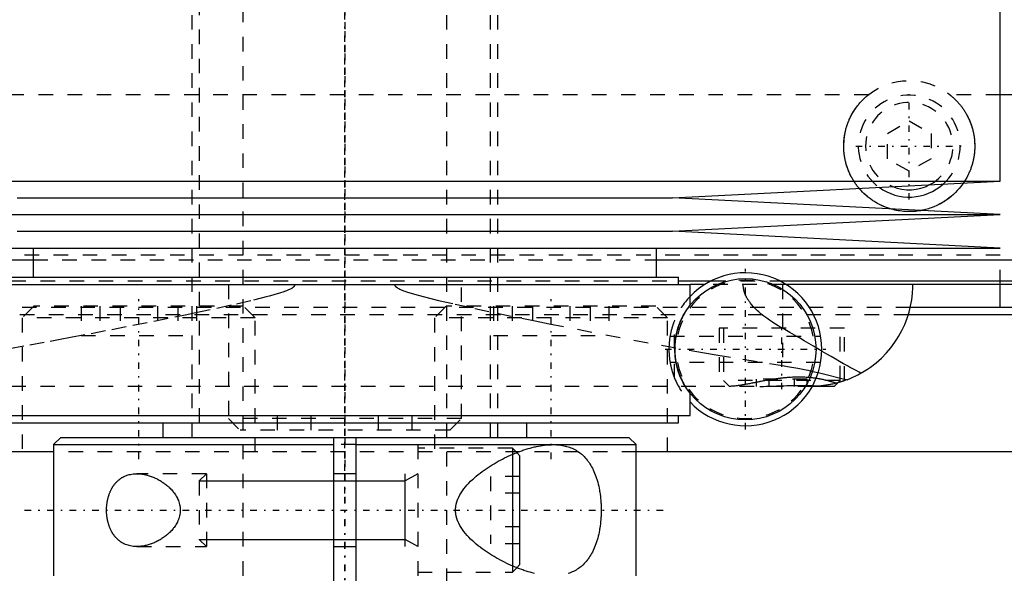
# Model space of a CAD drawing. Extents: x -90 to 90, y -319 to 715.
# Tile 5 of 12: x -22 to 45, y -20 to 18. Entities that reach past the tile are written whole.
import ezdxf

# ---------------------------------------------------------------- set-up
doc = ezdxf.new("R2010")
doc.units = 0
doc.linetypes.add('CENTER', pattern=[1.5, 0.45, -0.5, 0.05, -0.5])
doc.linetypes.add('DASHED', pattern=[2, 1, -1])
for name, color, linetype in [('AM_0', 7, 'CONTINUOUS'), ('AM_10', 7, 'CONTINUOUS'), ('AM_3', 7, 'DASHED'), ('AM_7', 7, 'CENTER')]:
    doc.layers.add(name, color=color, linetype=linetype)

msp = doc.modelspace()

# ---------------------------------------------------------------- linework, layer by layer
at = {"layer": 'AM_0', "color": 7, "linetype": 'CONTINUOUS'}
for p, q in [((45, 7.1), (45, 20.5)), ((57.58, 13.032), (45, 13.032)), ((-45, 7.1), (45, 7.1)), ((22.5, 5.95), (45, 7.1)), ((-22.5, 5.95), (22.5, 5.95)), ((45, 4.8), (22.5, 5.95)), ((-45, 4.8), (45, 4.8)), ((22.5, 3.65), (45, 4.8)), ((-22.5, 3.65), (22.5, 3.65)), ((45, 2.5), (22.5, 3.65)), ((-45, 2.5), (45, 2.5)), ((-21.4, 2.5), (-21.4, 0.5)), ((21.4, 0.5), (21.4, 2.5)), ((-54.6, 1.693), (-21.4, 1.693)), ((21.4, 1.693), (54.6, 1.693)), ((-23.7, 0), (23.7, 0)), ((-22.9, 0.5), (22.9, 0.5)), ((22.9, 0), (22.9, 0.5)), ((22.9, 0.254), (25.169, 0.254)), ((23.7, -1.436), (23.7, 0)), ((24.714, 0), (23.7, 0)), ((29.831, 0.254), (52.378, 0.254)), ((52.11, 0), (30.286, 0)), ((45, -1.58), (45, 0)), ((60.5, -1.58), (38.837, -1.58)), ((61, -2.08), (38.684, -2.08)), ((32.5, -6.058), (34.484, -6.545)), ((33.6, -7), (33.848, -6.752)), ((33.6, -7), (32.092, -7)), ((32.122, -6.941), (32.725, -6.962)), ((23.7, -9), (23.7, -7.464)), ((-23.7, -9), (23.7, -9)), ((22.9, -9.5), (22.9, -9)), ((-22.9, -9.5), (22.9, -9.5)), ((-12.5, -9.5), (-12.5, -10.5)), ((12.5, -10.5), (12.5, -9.5)), ((-19.5, -10.5), (-20, -11)), ((-19.5, -10.5), (-0.75, -10.5)), ((-0.75, -10.5), (0.75, -10.5)), ((-0.75, -20.5), (-0.75, -10.5)), ((0.75, -10.5), (19.5, -10.5)), ((0.75, -10.5), (0.75, -20.5)), ((20, -11), (19.5, -10.5)), ((-20, -11), (-20, -20)), ((-20, -11), (-0.75, -11)), ((0.75, -11), (20, -11)), ((20, -20), (20, -11)), ((-20.023, -11.5), (-79.5, -11.5)), ((11.5, -11.67), (11.5, -19.33)), ((12, -11.75), (11.797, -11.547)), ((12, -11.75), (12, -19.25)), ((79.5, -11.5), (20.023, -11.5)), ((0.75, -13), (-0.75, -13)), ((-0.75, -18), (0.75, -18)), ((11.797, -19.453), (12, -19.25))]:
    msp.add_line(p, q, dxfattribs=at)
for points in [[(42.472, 6.97, 0), (42.416, 6.89, 0), (42.299, 6.734, 0), (42.177, 6.584, 0), (42.115, 6.512, 0), (42.051, 6.441, 0), (41.919, 6.305, 0), (41.782, 6.175, 0), (41.638, 6.049, 0), (41.487, 5.928, 0), (41.328, 5.812, 0), (41.247, 5.756, 0), (41.163, 5.702, 0), (40.993, 5.599, 0), (40.816, 5.502, 0), (40.635, 5.414, 0), (40.45, 5.333, 0), (40.261, 5.261, 0), (40.165, 5.228, 0), (40.069, 5.198, 0), (39.874, 5.143, 0), (39.678, 5.097, 0), (39.579, 5.077, 0)], [(37.475, 5.185, 0), (37.403, 5.206, 0), (37.26, 5.254, 0), (37.119, 5.306, 0), (37.049, 5.334, 0), (36.98, 5.363, 0), (36.843, 5.424, 0), (36.709, 5.49, 0), (36.577, 5.559, 0), (36.448, 5.633, 0), (36.322, 5.711, 0), (36.261, 5.751, 0), (36.2, 5.792, 0), (36.081, 5.877, 0), (35.965, 5.965, 0), (35.854, 6.056, 0), (35.746, 6.149, 0), (35.643, 6.245, 0), (35.593, 6.293, 0), (35.544, 6.343, 0), (35.447, 6.444, 0), (35.352, 6.55, 0), (35.306, 6.604, 0)], [(34.484, -6.545, 0), (34.742, -6.441, 0), (35.22, -6.216, 0), (35.664, -5.965, 0), (35.877, -5.829, 0), (36.083, -5.686, 0), (36.476, -5.382, 0), (36.842, -5.055, 0), (37.18, -4.708, 0), (37.49, -4.343, 0), (37.771, -3.962, 0), (37.901, -3.766, 0), (38.023, -3.567, 0), (38.245, -3.162, 0), (38.438, -2.747, 0), (38.602, -2.326, 0), (38.737, -1.901, 0), (38.843, -1.475, 0), (38.885, -1.261, 0), (38.921, -1.048, 0), (38.972, -0.625, 0), (38.997, -0.207, 0), (39, 0, 0)], [(34.484, -6.545, 0), (34.436, -6.562, 0), (34.34, -6.597, 0), (34.244, -6.63, 0), (34.196, -6.647, 0), (34.148, -6.662, 0), (34.051, -6.693, 0), (33.954, -6.722, 0), (33.857, -6.749, 0), (33.76, -6.775, 0), (33.662, -6.8, 0), (33.613, -6.812, 0), (33.564, -6.823, 0), (33.466, -6.845, 0), (33.368, -6.865, 0), (33.269, -6.884, 0), (33.17, -6.901, 0), (33.072, -6.917, 0), (33.022, -6.925, 0), (32.973, -6.932, 0), (32.874, -6.945, 0), (32.775, -6.957, 0), (32.725, -6.962, 0)], [(34.3, -6.611, 0), (34.3, -6.611, 0), (34.297, -6.612, 0), (34.292, -6.614, 0), (34.288, -6.616, 0), (34.284, -6.617, 0), (34.273, -6.621, 0), (34.259, -6.626, 0), (34.242, -6.631, 0), (34.223, -6.638, 0), (34.201, -6.645, 0), (34.188, -6.649, 0), (34.175, -6.653, 0), (34.147, -6.662, 0), (34.117, -6.672, 0), (34.083, -6.683, 0), (34.046, -6.694, 0), (34.007, -6.706, 0), (33.987, -6.712, 0), (33.965, -6.718, 0), (33.921, -6.731, 0), (33.873, -6.745, 0), (33.849, -6.751, 0)], [(13.012, -19.84, 0), (12.87, -19.805, 0), (12.727, -19.767, 0), (12.583, -19.726, 0), (12.438, -19.682, 0), (12.292, -19.634, 0), (12.219, -19.61, 0), (12.146, -19.584, 0), (11.999, -19.531, 0), (11.851, -19.474, 0), (11.778, -19.445, 0), (11.704, -19.416, 0), (11.556, -19.354, 0), (11.409, -19.29, 0), (11.335, -19.256, 0), (11.261, -19.223, 0), (11.114, -19.153, 0), (10.968, -19.082, 0), (10.822, -19.007, 0), (10.677, -18.931, 0), (10.533, -18.853, 0), (10.461, -18.812, 0), (10.39, -18.772, 0), (10.248, -18.689, 0), (10.108, -18.604, 0), (9.969, -18.518, 0), (9.832, -18.429, 0), (9.697, -18.338, 0), (9.63, -18.292, 0), (9.563, -18.245, 0), (9.428, -18.148, 0), (9.293, -18.047, 0), (9.158, -17.942, 0), (9.025, -17.833, 0), (8.893, -17.72, 0), (8.828, -17.662, 0), (8.763, -17.604, 0), (8.636, -17.484, 0), (8.513, -17.36, 0), (8.395, -17.233, 0), (8.281, -17.102, 0), (8.173, -16.968, 0), (8.122, -16.9, 0), (8.072, -16.831, 0), (7.978, -16.69, 0), (7.892, -16.545, 0), (7.816, -16.397, 0), (7.775, -16.309, 0), (7.764, -16.283, 0), (7.754, -16.258, 0), (7.749, -16.245, 0), (7.744, -16.232, 0), (7.734, -16.206, 0), (7.724, -16.18, 0), (7.715, -16.154, 0), (7.706, -16.128, 0), (7.697, -16.101, 0), (7.693, -16.088, 0), (7.688, -16.075, 0), (7.68, -16.048, 0), (7.673, -16.021, 0), (7.669, -16.008, 0), (7.665, -15.994, 0), (7.658, -15.967, 0), (7.652, -15.94, 0), (7.649, -15.927, 0), (7.645, -15.913, 0), (7.64, -15.886, 0), (7.634, -15.858, 0), (7.629, -15.83, 0), (7.624, -15.802, 0), (7.62, -15.774, 0), (7.618, -15.76, 0), (7.616, -15.746, 0), (7.612, -15.718, 0), (7.609, -15.689, 0), (7.606, -15.661, 0), (7.604, -15.632, 0), (7.602, -15.603, 0), (7.601, -15.588, 0), (7.601, -15.574, 0), (7.6, -15.544, 0), (7.599, -15.515, 0), (7.599, -15.5, 0), (7.599, -15.485, 0), (7.6, -15.456, 0), (7.601, -15.426, 0), (7.601, -15.412, 0), (7.602, -15.397, 0), (7.604, -15.368, 0), (7.606, -15.339, 0), (7.609, -15.311, 0), (7.612, -15.282, 0), (7.616, -15.254, 0), (7.618, -15.24, 0), (7.62, -15.226, 0), (7.624, -15.198, 0), (7.629, -15.17, 0), (7.634, -15.142, 0), (7.64, -15.114, 0), (7.645, -15.087, 0), (7.649, -15.073, 0), (7.652, -15.06, 0), (7.658, -15.033, 0), (7.665, -15.006, 0), (7.669, -14.992, 0), (7.673, -14.979, 0), (7.68, -14.952, 0), (7.688, -14.925, 0), (7.693, -14.912, 0), (7.697, -14.899, 0), (7.706, -14.872, 0), (7.715, -14.846, 0), (7.724, -14.82, 0), (7.734, -14.794, 0), (7.744, -14.768, 0), (7.749, -14.755, 0), (7.754, -14.742, 0), (7.764, -14.717, 0), (7.775, -14.691, 0), (7.816, -14.603, 0), (7.892, -14.455, 0), (7.978, -14.31, 0), (8.072, -14.169, 0), (8.122, -14.1, 0), (8.173, -14.032, 0), (8.281, -13.898, 0), (8.395, -13.767, 0), (8.513, -13.64, 0), (8.636, -13.516, 0), (8.763, -13.396, 0), (8.828, -13.338, 0), (8.893, -13.28, 0), (9.025, -13.167, 0), (9.158, -13.058, 0), (9.293, -12.953, 0), (9.428, -12.852, 0), (9.563, -12.755, 0), (9.63, -12.708, 0), (9.697, -12.662, 0), (9.832, -12.571, 0), (9.969, -12.482, 0), (10.108, -12.396, 0), (10.248, -12.311, 0), (10.39, -12.228, 0), (10.461, -12.188, 0), (10.533, -12.147, 0), (10.677, -12.069, 0), (10.822, -11.993, 0), (10.968, -11.918, 0), (11.114, -11.847, 0), (11.261, -11.777, 0), (11.335, -11.744, 0), (11.409, -11.71, 0), (11.556, -11.646, 0), (11.704, -11.584, 0), (11.778, -11.555, 0), (11.851, -11.526, 0), (11.999, -11.469, 0), (12.146, -11.416, 0), (12.219, -11.39, 0), (12.292, -11.366, 0), (12.438, -11.318, 0), (12.583, -11.274, 0), (12.727, -11.233, 0), (12.87, -11.195, 0), (13.012, -11.16, 0), (13.082, -11.144, 0), (13.153, -11.128, 0), (13.292, -11.1, 0), (13.43, -11.075, 0), (13.566, -11.054, 0), (13.701, -11.036, 0), (13.834, -11.022, 0), (13.899, -11.016, 0), (13.964, -11.011, 0), (14.093, -11.004, 0), (14.22, -11, 0), (14.283, -11, 0)], [(14.283, -11, 0), (14.333, -11, 0), (14.433, -11.003, 0), (14.533, -11.008, 0), (14.583, -11.011, 0), (14.634, -11.015, 0), (14.734, -11.025, 0), (14.833, -11.038, 0), (14.933, -11.054, 0), (15.031, -11.073, 0), (15.129, -11.095, 0), (15.178, -11.107, 0), (15.226, -11.12, 0), (15.322, -11.148, 0), (15.417, -11.18, 0), (15.511, -11.215, 0), (15.603, -11.253, 0), (15.694, -11.295, 0), (15.739, -11.317, 0), (15.783, -11.34, 0), (15.871, -11.389, 0), (15.957, -11.441, 0), (15.999, -11.468, 0), (16.041, -11.497, 0), (16.123, -11.556, 0), (16.204, -11.618, 0), (16.243, -11.651, 0), (16.282, -11.684, 0), (16.358, -11.754, 0), (16.432, -11.826, 0), (16.504, -11.903, 0), (16.574, -11.982, 0), (16.641, -12.064, 0), (16.674, -12.107, 0), (16.706, -12.15, 0), (16.769, -12.239, 0), (16.83, -12.33, 0), (16.888, -12.425, 0), (16.944, -12.522, 0), (16.998, -12.624, 0), (17.024, -12.676, 0), (17.051, -12.73, 0), (17.101, -12.84, 0), (17.15, -12.954, 0), (17.197, -13.072, 0), (17.241, -13.194, 0), (17.283, -13.319, 0), (17.304, -13.383, 0), (17.323, -13.447, 0), (17.36, -13.578, 0), (17.395, -13.712, 0), (17.427, -13.848, 0), (17.456, -13.987, 0), (17.482, -14.127, 0), (17.494, -14.198, 0), (17.506, -14.269, 0), (17.527, -14.413, 0), (17.545, -14.557, 0), (17.561, -14.703, 0), (17.574, -14.848, 0), (17.584, -14.994, 0), (17.588, -15.067, 0), (17.592, -15.14, 0), (17.597, -15.285, 0), (17.599, -15.428, 0), (17.6, -15.5, 0), (17.599, -15.572, 0), (17.597, -15.715, 0), (17.592, -15.86, 0), (17.588, -15.933, 0), (17.584, -16.006, 0), (17.574, -16.152, 0), (17.561, -16.297, 0), (17.545, -16.443, 0), (17.527, -16.587, 0), (17.506, -16.731, 0), (17.494, -16.802, 0), (17.482, -16.873, 0), (17.456, -17.013, 0), (17.427, -17.152, 0), (17.395, -17.288, 0), (17.36, -17.422, 0), (17.323, -17.553, 0), (17.304, -17.617, 0), (17.283, -17.681, 0), (17.241, -17.806, 0), (17.197, -17.928, 0), (17.15, -18.046, 0), (17.101, -18.16, 0), (17.051, -18.27, 0), (17.024, -18.324, 0), (16.998, -18.376, 0), (16.944, -18.478, 0), (16.888, -18.575, 0), (16.83, -18.67, 0), (16.769, -18.761, 0), (16.706, -18.85, 0), (16.674, -18.893, 0), (16.641, -18.936, 0), (16.574, -19.018, 0), (16.504, -19.097, 0), (16.432, -19.174, 0), (16.358, -19.246, 0), (16.282, -19.316, 0), (16.243, -19.349, 0), (16.204, -19.382, 0), (16.123, -19.444, 0), (16.041, -19.503, 0), (15.999, -19.532, 0), (15.957, -19.559, 0), (15.871, -19.611, 0), (15.783, -19.66, 0), (15.739, -19.683, 0), (15.694, -19.705, 0), (15.603, -19.747, 0), (15.511, -19.785, 0), (15.417, -19.82, 0), (15.322, -19.852, 0)], [(-16.363, -15.5, 0), (-16.363, -15.48, 0), (-16.363, -15.439, 0), (-16.362, -15.398, 0), (-16.361, -15.378, 0), (-16.36, -15.357, 0), (-16.358, -15.316, 0), (-16.356, -15.275, 0), (-16.353, -15.234, 0), (-16.35, -15.192, 0), (-16.346, -15.151, 0), (-16.344, -15.131, 0), (-16.342, -15.11, 0), (-16.337, -15.069, 0), (-16.331, -15.028, 0), (-16.326, -14.987, 0), (-16.319, -14.946, 0), (-16.312, -14.905, 0), (-16.309, -14.885, 0), (-16.305, -14.865, 0), (-16.297, -14.824, 0), (-16.289, -14.784, 0), (-16.285, -14.764, 0), (-16.28, -14.744, 0), (-16.271, -14.705, 0), (-16.261, -14.665, 0), (-16.256, -14.646, 0), (-16.251, -14.626, 0), (-16.241, -14.588, 0), (-16.229, -14.549, 0), (-16.218, -14.511, 0), (-16.206, -14.474, 0), (-16.194, -14.437, 0), (-16.187, -14.418, 0), (-16.181, -14.4, 0), (-16.168, -14.363, 0), (-16.154, -14.327, 0), (-16.14, -14.292, 0), (-16.125, -14.257, 0), (-16.111, -14.222, 0), (-16.103, -14.205, 0), (-16.095, -14.188, 0), (-16.08, -14.155, 0), (-16.064, -14.122, 0), (-16.048, -14.089, 0), (-16.031, -14.057, 0), (-16.014, -14.026, 0), (-16.006, -14.011, 0), (-15.997, -13.995, 0), (-15.98, -13.965, 0), (-15.962, -13.936, 0), (-15.945, -13.907, 0), (-15.927, -13.878, 0), (-15.908, -13.851, 0), (-15.899, -13.837, 0), (-15.89, -13.824, 0), (-15.871, -13.797, 0), (-15.852, -13.771, 0), (-15.833, -13.745, 0), (-15.813, -13.72, 0), (-15.793, -13.695, 0), (-15.783, -13.682, 0), (-15.773, -13.67, 0), (-15.752, -13.646, 0), (-15.731, -13.622, 0), (-15.721, -13.61, 0), (-15.71, -13.599, 0), (-15.689, -13.576, 0), (-15.667, -13.553, 0), (-15.656, -13.542, 0), (-15.645, -13.531, 0), (-15.622, -13.509, 0), (-15.6, -13.488, 0), (-15.577, -13.467, 0), (-15.553, -13.447, 0), (-15.53, -13.427, 0), (-15.518, -13.417, 0), (-15.506, -13.408, 0), (-15.482, -13.389, 0), (-15.458, -13.37, 0), (-15.433, -13.352, 0), (-15.408, -13.334, 0), (-15.383, -13.317, 0), (-15.37, -13.309, 0), (-15.358, -13.3, 0), (-15.332, -13.284, 0), (-15.307, -13.269, 0), (-15.281, -13.253, 0), (-15.254, -13.238, 0), (-15.228, -13.224, 0), (-15.215, -13.217, 0), (-15.202, -13.21, 0), (-15.175, -13.197, 0), (-15.148, -13.184, 0), (-15.053, -13.142, 0), (-14.885, -13.084, 0), (-14.8, -13.061, 0), (-14.714, -13.042, 0), (-14.541, -13.014, 0), (-14.368, -13.002, 0), (-14.283, -13, 0)], [(-14.283, -13, 0), (-14.251, -13, 0), (-14.188, -13.002, 0), (-14.123, -13.005, 0), (-14.091, -13.008, 0), (-14.058, -13.01, 0), (-13.992, -13.017, 0), (-13.925, -13.025, 0), (-13.858, -13.036, 0), (-13.79, -13.048, 0), (-13.722, -13.061, 0), (-13.688, -13.069, 0), (-13.653, -13.077, 0), (-13.585, -13.094, 0), (-13.515, -13.113, 0), (-13.446, -13.133, 0), (-13.377, -13.156, 0), (-13.307, -13.18, 0), (-13.272, -13.192, 0), (-13.237, -13.205, 0), (-13.168, -13.233, 0), (-13.099, -13.262, 0), (-13.064, -13.277, 0), (-13.029, -13.293, 0), (-12.96, -13.325, 0), (-12.892, -13.359, 0), (-12.858, -13.376, 0), (-12.824, -13.394, 0), (-12.756, -13.431, 0), (-12.689, -13.47, 0), (-12.623, -13.51, 0), (-12.557, -13.552, 0), (-12.492, -13.595, 0), (-12.46, -13.617, 0), (-12.428, -13.64, 0), (-12.364, -13.686, 0), (-12.302, -13.733, 0), (-12.241, -13.782, 0), (-12.181, -13.832, 0), (-12.122, -13.884, 0), (-12.093, -13.91, 0), (-12.064, -13.937, 0), (-12.006, -13.994, 0), (-11.949, -14.052, 0), (-11.892, -14.113, 0), (-11.837, -14.177, 0), (-11.782, -14.243, 0), (-11.756, -14.277, 0), (-11.73, -14.311, 0), (-11.679, -14.382, 0), (-11.63, -14.454, 0), (-11.584, -14.529, 0), (-11.541, -14.606, 0), (-11.5, -14.684, 0), (-11.481, -14.724, 0), (-11.462, -14.765, 0), (-11.428, -14.847, 0), (-11.398, -14.93, 0), (-11.372, -15.015, 0), (-11.349, -15.101, 0), (-11.331, -15.189, 0), (-11.324, -15.233, 0), (-11.317, -15.277, 0), (-11.308, -15.366, 0), (-11.303, -15.455, 0), (-11.303, -15.5, 0), (-11.303, -15.545, 0), (-11.308, -15.634, 0), (-11.317, -15.723, 0), (-11.324, -15.767, 0), (-11.331, -15.811, 0), (-11.349, -15.899, 0), (-11.372, -15.985, 0), (-11.398, -16.07, 0), (-11.428, -16.153, 0), (-11.462, -16.235, 0), (-11.481, -16.276, 0), (-11.5, -16.316, 0), (-11.541, -16.394, 0), (-11.584, -16.471, 0), (-11.63, -16.546, 0), (-11.679, -16.618, 0), (-11.73, -16.689, 0), (-11.756, -16.723, 0), (-11.782, -16.757, 0), (-11.837, -16.823, 0), (-11.892, -16.887, 0), (-11.949, -16.948, 0), (-12.006, -17.006, 0), (-12.064, -17.063, 0), (-12.093, -17.09, 0), (-12.122, -17.116, 0), (-12.181, -17.168, 0), (-12.241, -17.218, 0), (-12.302, -17.267, 0), (-12.364, -17.314, 0), (-12.428, -17.36, 0), (-12.46, -17.383, 0), (-12.492, -17.405, 0), (-12.557, -17.448, 0), (-12.623, -17.49, 0), (-12.689, -17.53, 0), (-12.756, -17.569, 0), (-12.824, -17.606, 0), (-12.858, -17.624, 0), (-12.892, -17.641, 0), (-12.96, -17.675, 0), (-13.029, -17.707, 0), (-13.064, -17.723, 0), (-13.099, -17.738, 0), (-13.168, -17.767, 0), (-13.237, -17.795, 0), (-13.272, -17.808, 0), (-13.307, -17.82, 0), (-13.377, -17.844, 0), (-13.446, -17.867, 0), (-13.515, -17.887, 0), (-13.585, -17.906, 0), (-13.653, -17.923, 0), (-13.688, -17.931, 0), (-13.722, -17.939, 0), (-13.79, -17.952, 0), (-13.858, -17.964, 0), (-13.925, -17.975, 0), (-13.992, -17.983, 0), (-14.058, -17.99, 0), (-14.091, -17.992, 0), (-14.123, -17.995, 0), (-14.188, -17.998, 0), (-14.251, -18, 0), (-14.283, -18, 0)], [(-14.283, -18, 0), (-14.368, -17.998, 0), (-14.541, -17.986, 0), (-14.714, -17.958, 0), (-14.8, -17.939, 0), (-14.885, -17.916, 0), (-15.053, -17.858, 0), (-15.148, -17.816, 0), (-15.175, -17.803, 0), (-15.202, -17.79, 0), (-15.215, -17.783, 0), (-15.228, -17.776, 0), (-15.254, -17.762, 0), (-15.281, -17.747, 0), (-15.307, -17.731, 0), (-15.332, -17.716, 0), (-15.358, -17.7, 0), (-15.37, -17.691, 0), (-15.383, -17.683, 0), (-15.408, -17.666, 0), (-15.433, -17.648, 0), (-15.458, -17.63, 0), (-15.482, -17.611, 0), (-15.506, -17.592, 0), (-15.518, -17.583, 0), (-15.53, -17.573, 0), (-15.553, -17.553, 0), (-15.577, -17.533, 0), (-15.6, -17.512, 0), (-15.622, -17.491, 0), (-15.645, -17.469, 0), (-15.656, -17.458, 0), (-15.667, -17.447, 0), (-15.689, -17.424, 0), (-15.71, -17.401, 0), (-15.721, -17.39, 0), (-15.731, -17.378, 0), (-15.752, -17.354, 0), (-15.773, -17.33, 0), (-15.783, -17.318, 0), (-15.793, -17.305, 0), (-15.813, -17.28, 0), (-15.833, -17.255, 0), (-15.852, -17.229, 0), (-15.871, -17.203, 0), (-15.89, -17.176, 0), (-15.899, -17.163, 0), (-15.908, -17.149, 0), (-15.927, -17.122, 0), (-15.945, -17.093, 0), (-15.962, -17.064, 0), (-15.98, -17.035, 0), (-15.997, -17.005, 0), (-16.006, -16.989, 0), (-16.014, -16.974, 0), (-16.031, -16.943, 0), (-16.048, -16.911, 0), (-16.064, -16.878, 0), (-16.08, -16.845, 0), (-16.095, -16.812, 0), (-16.103, -16.795, 0), (-16.111, -16.778, 0), (-16.125, -16.743, 0), (-16.14, -16.708, 0), (-16.154, -16.673, 0), (-16.168, -16.637, 0), (-16.181, -16.6, 0), (-16.187, -16.582, 0), (-16.194, -16.563, 0), (-16.206, -16.526, 0), (-16.218, -16.489, 0), (-16.229, -16.451, 0), (-16.241, -16.412, 0), (-16.251, -16.374, 0), (-16.256, -16.354, 0), (-16.261, -16.335, 0), (-16.271, -16.295, 0), (-16.28, -16.256, 0), (-16.285, -16.236, 0), (-16.289, -16.216, 0), (-16.297, -16.176, 0), (-16.305, -16.135, 0), (-16.309, -16.115, 0), (-16.312, -16.095, 0), (-16.319, -16.054, 0), (-16.326, -16.013, 0), (-16.331, -15.972, 0), (-16.337, -15.931, 0), (-16.342, -15.89, 0), (-16.344, -15.869, 0), (-16.346, -15.849, 0), (-16.35, -15.808, 0), (-16.353, -15.766, 0), (-16.356, -15.725, 0), (-16.358, -15.684, 0), (-16.36, -15.643, 0), (-16.361, -15.622, 0), (-16.362, -15.602, 0), (-16.363, -15.561, 0), (-16.363, -15.52, 0), (-16.363, -15.5, 0)]]:
    msp.add_polyline3d(points, dxfattribs=at)
msp.add_circle((27.5, -4.45), 4.85, dxfattribs=at)
for centre, radius, start, end in [((38.75, 9.5), 3.5, 233.81908, 312.03273), ((38.75, 9.5), 3, 247.78959, 298.06222), ((27.5, -4.45), 5.25, 223.6301, 136.3699)]:
    msp.add_arc(centre, radius, start, end, dxfattribs=at)
at = {"layer": 'AM_10', "color": 7, "linetype": 'CONTINUOUS'}
for p, q in [((-10, -13.491), (4.15, -13.491)), ((4.15, -18), (4.15, -13)), ((5, -13), (4.15, -13.491)), ((-10, -17.509), (4.15, -17.509)), ((5, -18), (4.15, -17.509))]:
    msp.add_line(p, q, dxfattribs=at)
at = {"layer": 'AM_3', "color": 6, "linetype": 'DASHED'}
for p, q in [((-7, 629), (-7, -50.5)), ((7, -50.5), (7, 629)), ((-10, 613.5), (-10, -10.5)), ((10, -10.5), (10, 613.5)), ((-10.5, 20.5), (-10.5, -10.5)), ((10.5, -10.5), (10.5, 20.5)), ((35.962, 13.032), (-35.962, 13.032)), ((45, 13.032), (41.538, 13.032)), ((37.25, 10.366), (38.75, 11.232)), ((38.75, 11.232), (40.25, 10.366)), ((37.25, 8.634), (37.25, 10.366)), ((40.25, 10.366), (40.25, 8.634)), ((38.75, 7.768), (37.25, 8.634)), ((40.25, 8.634), (38.75, 7.768)), ((45, 2), (-45, 2)), ((45, 2), (-45, 2)), ((-21.4, 1.693), (21.4, 1.693)), ((45, 0), (45, 2)), ((-22.9, 0.254), (22.9, 0.254)), ((-8, 0), (-8, -9.2)), ((30.286, 0), (24.714, 0)), ((25.169, 0.254), (29.831, 0.254)), ((30.043, 0), (30.043, -5.574)), ((8, -9.2), (8, 0)), ((38.837, -1.58), (-38.837, -1.58)), ((-21.355, -1.5), (-22.155, -2.3)), ((-6.955, -1.5), (-21.355, -1.5)), ((-18.115, -1.5), (-18.115, -3.5)), ((-16.833, -1.5), (-16.833, -3.5)), ((-15.437, -1.5), (-15.437, -3.5)), ((-12.873, -1.5), (-12.873, -3.5)), ((-11.477, -1.5), (-11.477, -3.5)), ((-10.195, -1.5), (-10.195, -3.5)), ((-6.155, -2.3), (-6.955, -1.5)), ((6.955, -1.5), (6.155, -2.3)), ((21.355, -1.5), (6.955, -1.5)), ((10.195, -1.5), (10.195, -3.5)), ((11.477, -1.5), (11.477, -3.5)), ((12.873, -1.5), (12.873, -3.5)), ((15.437, -1.5), (15.437, -3.5)), ((16.833, -1.5), (16.833, -3.5)), ((18.115, -1.5), (18.115, -3.5)), ((22.155, -2.3), (21.355, -1.5)), ((38.684, -2.08), (-38.684, -2.08)), ((-22.155, -2.3), (-22.155, -11.5)), ((-6.155, -2.3), (-22.155, -2.3)), ((-6.155, -11.5), (-6.155, -2.3)), ((6.155, -2.3), (6.155, -11.5)), ((22.155, -2.3), (6.155, -2.3)), ((22.155, -11.5), (22.155, -2.3)), ((22.643, -6.442), (22.643, -2.458)), ((25.7, -3), (25.7, -7)), ((34.3, -3), (25.7, -3)), ((26, -3), (26, -6.6)), ((34, -6.6), (34, -3)), ((34.3, -6.611), (34.3, -3)), ((-18.115, -3.5), (-10.195, -3.5)), ((10.195, -3.5), (18.115, -3.5)), ((22.328, -3.55), (32.672, -3.55)), ((32.672, -5.35), (22.328, -5.35)), ((32.112, -5.97), (32.5, -6.058)), ((26, -6.6), (26.4, -7)), ((34, -6.6), (26, -6.6)), ((28.268, -7), (28.268, -6.5)), ((31.732, -6.5), (28.268, -6.5)), ((29.134, -7), (29.134, -6.5)), ((30.866, -7), (30.866, -6.5)), ((31.732, -7), (31.732, -6.5)), ((33.849, -6.751), (33.722, -6.785)), ((33.848, -6.752), (34, -6.6)), ((32.092, -7), (-23.732, -7)), ((31.666, -6.934), (32.122, -6.941)), ((-8, -9.2), (-7.2, -10)), ((8, -9.2), (-8, -9.2)), ((-4.619, -10), (-4.619, -9)), ((-2.309, -10), (-2.309, -9)), ((2.309, -10), (2.309, -9)), ((4.619, -10), (4.619, -9)), ((7.2, -10), (8, -9.2)), ((7.2, -10), (-7.2, -10)), ((0.75, -11), (-0.75, -11)), ((5, -11), (5, -20)), ((11.5, -11.25), (5, -11.25)), ((11.797, -11.547), (11.5, -11.25)), ((11.5, -11.25), (11.5, -11.67)), ((20.023, -11.5), (-20.023, -11.5)), ((-9.509, -13), (-14.283, -13)), ((-9.509, -13), (-10, -13.491)), ((-10, -13.491), (-10, -17.509)), ((-9.509, -13), (-9.509, -18)), ((12, -13.191), (10, -13.191)), ((10, -13.191), (10, -17.809)), ((12, -14.345), (10, -14.345)), ((12, -16.655), (10, -16.655)), ((-10, -17.509), (-9.509, -18)), ((-14.283, -18), (-9.509, -18)), ((12, -17.809), (10, -17.809)), ((11.5, -19.33), (11.5, -19.75)), ((11.5, -19.75), (11.797, -19.453)), ((5, -19.75), (11.5, -19.75))]:
    msp.add_line(p, q, dxfattribs=at)
for points in [[(35.306, 6.604, 0), (35.285, 6.629, 0), (35.244, 6.679, 0), (35.203, 6.73, 0), (35.183, 6.756, 0), (35.164, 6.782, 0), (35.124, 6.834, 0), (35.086, 6.888, 0), (35.048, 6.941, 0), (35.011, 6.996, 0), (34.975, 7.051, 0), (34.957, 7.079, 0), (34.939, 7.107, 0), (34.904, 7.163, 0), (34.87, 7.22, 0), (34.837, 7.278, 0), (34.804, 7.336, 0), (34.773, 7.395, 0), (34.757, 7.424, 0), (34.742, 7.454, 0), (34.712, 7.514, 0), (34.683, 7.574, 0), (34.669, 7.604, 0), (34.655, 7.635, 0), (34.628, 7.696, 0), (34.601, 7.757, 0), (34.588, 7.788, 0), (34.576, 7.819, 0), (34.551, 7.882, 0), (34.527, 7.944, 0), (34.505, 8.007, 0), (34.483, 8.071, 0), (34.462, 8.134, 0), (34.452, 8.166, 0), (34.442, 8.198, 0), (34.424, 8.262, 0), (34.406, 8.327, 0), (34.389, 8.391, 0), (34.373, 8.456, 0), (34.358, 8.521, 0), (34.351, 8.554, 0), (34.344, 8.586, 0), (34.331, 8.651, 0), (34.319, 8.717, 0), (34.308, 8.782, 0), (34.298, 8.847, 0), (34.289, 8.913, 0), (34.284, 8.945, 0), (34.28, 8.978, 0), (34.273, 9.043, 0), (34.267, 9.108, 0), (34.262, 9.173, 0), (34.258, 9.238, 0), (34.254, 9.303, 0), (34.253, 9.335, 0), (34.252, 9.368, 0), (34.251, 9.432, 0), (34.25, 9.496, 0), (34.25, 9.56, 0), (34.252, 9.625, 0), (34.254, 9.689, 0), (34.255, 9.722, 0), (34.257, 9.755, 0), (34.261, 9.82, 0), (34.267, 9.885, 0), (34.269, 9.918, 0), (34.273, 9.951, 0), (34.28, 10.017, 0), (34.288, 10.083, 0), (34.292, 10.116, 0), (34.297, 10.149, 0), (34.307, 10.215, 0), (34.318, 10.282, 0), (34.331, 10.348, 0), (34.344, 10.414, 0), (34.358, 10.48, 0), (34.366, 10.513, 0), (34.373, 10.546, 0), (34.39, 10.612, 0), (34.407, 10.678, 0), (34.425, 10.744, 0), (34.445, 10.809, 0), (34.465, 10.875, 0), (34.476, 10.907, 0), (34.487, 10.94, 0), (34.509, 11.005, 0), (34.532, 11.069, 0), (34.557, 11.133, 0), (34.582, 11.197, 0), (34.609, 11.26, 0), (34.622, 11.292, 0), (34.636, 11.323, 0), (34.664, 11.386, 0), (34.694, 11.448, 0), (34.724, 11.51, 0), (34.755, 11.571, 0), (34.787, 11.632, 0), (34.803, 11.662, 0), (34.82, 11.692, 0), (34.854, 11.752, 0), (34.888, 11.811, 0), (34.924, 11.869, 0), (34.96, 11.927, 0), (34.997, 11.984, 0), (35.016, 12.012, 0), (35.035, 12.04, 0), (35.074, 12.096, 0), (35.114, 12.151, 0), (35.134, 12.178, 0), (35.154, 12.205, 0), (35.195, 12.259, 0), (35.236, 12.311, 0), (35.257, 12.337, 0), (35.278, 12.363, 0), (35.321, 12.414, 0), (35.365, 12.465, 0), (35.409, 12.514, 0), (35.453, 12.563, 0), (35.498, 12.61, 0), (35.521, 12.634, 0), (35.543, 12.657, 0), (35.589, 12.703, 0), (35.636, 12.749, 0), (35.684, 12.794, 0), (35.733, 12.838, 0), (35.782, 12.882, 0), (35.807, 12.904, 0), (35.832, 12.926, 0), (35.883, 12.969, 0), (35.935, 13.011, 0), (35.962, 13.032, 0)], [(41.538, 13.032, 0), (41.563, 13.012, 0), (41.612, 12.973, 0), (41.659, 12.933, 0), (41.683, 12.913, 0), (41.707, 12.892, 0), (41.753, 12.851, 0), (41.799, 12.81, 0), (41.844, 12.768, 0), (41.888, 12.726, 0), (41.931, 12.683, 0), (41.953, 12.661, 0), (41.974, 12.639, 0), (42.016, 12.595, 0), (42.058, 12.551, 0), (42.1, 12.505, 0), (42.141, 12.459, 0), (42.181, 12.411, 0), (42.201, 12.388, 0), (42.221, 12.364, 0), (42.261, 12.315, 0), (42.3, 12.266, 0), (42.319, 12.241, 0), (42.338, 12.216, 0), (42.376, 12.165, 0), (42.413, 12.114, 0), (42.431, 12.088, 0), (42.449, 12.062, 0), (42.485, 12.01, 0), (42.52, 11.957, 0), (42.554, 11.903, 0), (42.588, 11.849, 0), (42.621, 11.794, 0), (42.637, 11.767, 0), (42.653, 11.739, 0), (42.685, 11.683, 0), (42.716, 11.627, 0), (42.745, 11.57, 0), (42.775, 11.513, 0), (42.803, 11.455, 0), (42.817, 11.426, 0), (42.83, 11.397, 0), (42.857, 11.339, 0), (42.883, 11.28, 0), (42.908, 11.221, 0), (42.932, 11.161, 0), (42.955, 11.102, 0), (42.967, 11.072, 0), (42.978, 11.042, 0), (42.999, 10.981, 0), (43.02, 10.921, 0), (43.04, 10.86, 0), (43.059, 10.799, 0), (43.077, 10.737, 0), (43.085, 10.707, 0), (43.094, 10.676, 0), (43.11, 10.614, 0), (43.125, 10.553, 0), (43.14, 10.491, 0), (43.153, 10.429, 0), (43.166, 10.367, 0), (43.172, 10.336, 0), (43.177, 10.305, 0), (43.188, 10.243, 0), (43.198, 10.181, 0), (43.203, 10.15, 0), (43.207, 10.119, 0), (43.215, 10.058, 0), (43.223, 9.996, 0), (43.226, 9.965, 0), (43.229, 9.934, 0), (43.235, 9.873, 0), (43.239, 9.812, 0), (43.243, 9.751, 0), (43.246, 9.69, 0), (43.248, 9.629, 0), (43.249, 9.599, 0), (43.249, 9.569, 0), (43.25, 9.509, 0), (43.25, 9.449, 0), (43.249, 9.389, 0), (43.247, 9.329, 0), (43.244, 9.268, 0), (43.242, 9.238, 0), (43.24, 9.208, 0), (43.236, 9.147, 0), (43.231, 9.086, 0), (43.225, 9.025, 0), (43.218, 8.964, 0), (43.21, 8.903, 0), (43.206, 8.872, 0), (43.202, 8.842, 0), (43.192, 8.781, 0), (43.182, 8.72, 0), (43.171, 8.659, 0), (43.159, 8.598, 0), (43.146, 8.537, 0), (43.139, 8.507, 0), (43.132, 8.476, 0), (43.117, 8.416, 0), (43.102, 8.355, 0), (43.086, 8.295, 0), (43.068, 8.235, 0), (43.05, 8.175, 0), (43.041, 8.145, 0), (43.032, 8.115, 0), (43.012, 8.056, 0), (42.991, 7.996, 0), (42.981, 7.967, 0), (42.97, 7.938, 0), (42.948, 7.879, 0), (42.925, 7.821, 0), (42.913, 7.792, 0), (42.901, 7.763, 0), (42.877, 7.705, 0), (42.851, 7.648, 0), (42.825, 7.591, 0), (42.798, 7.535, 0), (42.771, 7.479, 0), (42.756, 7.451, 0), (42.742, 7.423, 0), (42.713, 7.368, 0), (42.683, 7.313, 0), (42.652, 7.259, 0), (42.621, 7.205, 0), (42.589, 7.152, 0), (42.573, 7.126, 0), (42.556, 7.1, 0), (42.523, 7.048, 0), (42.489, 6.996, 0), (42.472, 6.97, 0)], [(39.579, 5.077, 0), (39.52, 5.066, 0), (39.402, 5.048, 0), (39.285, 5.032, 0), (39.226, 5.025, 0), (39.167, 5.019, 0), (39.05, 5.01, 0), (38.934, 5.004, 0), (38.818, 5.001, 0), (38.702, 5, 0), (38.587, 5.003, 0), (38.528, 5.005, 0), (38.47, 5.009, 0), (38.353, 5.018, 0), (38.236, 5.029, 0), (38.118, 5.045, 0), (38, 5.063, 0), (37.883, 5.084, 0), (37.824, 5.096, 0), (37.765, 5.109, 0), (37.649, 5.137, 0), (37.532, 5.168, 0), (37.475, 5.185, 0)], [(-23.023, -4.402, 0), (-21.638, -4.152, 0), (-20.241, -3.895, 0), (-19.539, -3.764, 0), (-18.834, -3.631, 0), (-17.418, -3.362, 0), (-15.994, -3.086, 0), (-14.562, -2.805, 0), (-13.124, -2.518, 0), (-11.682, -2.225, 0), (-10.96, -2.077, 0), (-10.237, -1.926, 0), (-8.793, -1.62, 0), (-7.436, -1.323, 0), (-6.249, -1.049, 0), (-5.247, -0.799, 0), (-4.471, -0.579, 0), (-4.176, -0.483, 0), (-4.133, -0.467, 0), (-4.05, -0.437, 0), (-3.974, -0.408, 0), (-3.938, -0.394, 0), (-3.903, -0.38, 0), (-3.838, -0.352, 0), (-3.778, -0.325, 0), (-3.723, -0.298, 0), (-3.673, -0.272, 0), (-3.628, -0.247, 0), (-3.608, -0.234, 0), (-3.588, -0.222, 0), (-3.552, -0.197, 0), (-3.52, -0.172, 0), (-3.503, -0.158, 0), (-3.499, -0.154, 0), (-3.495, -0.15, 0), (-3.492, -0.148, 0), (-3.49, -0.146, 0), (-3.486, -0.142, 0), (-3.482, -0.137, 0), (-3.478, -0.133, 0), (-3.474, -0.129, 0), (-3.471, -0.125, 0), (-3.469, -0.123, 0), (-3.467, -0.121, 0), (-3.464, -0.117, 0), (-3.46, -0.113, 0), (-3.457, -0.109, 0), (-3.454, -0.105, 0), (-3.451, -0.101, 0), (-3.45, -0.099, 0), (-3.448, -0.097, 0), (-3.445, -0.093, 0), (-3.442, -0.088, 0), (-3.441, -0.086, 0), (-3.44, -0.084, 0), (-3.437, -0.08, 0), (-3.435, -0.075, 0), (-3.433, -0.073, 0), (-3.432, -0.071, 0), (-3.43, -0.066, 0), (-3.428, -0.061, 0), (-3.426, -0.057, 0), (-3.424, -0.052, 0), (-3.422, -0.047, 0), (-3.421, -0.045, 0), (-3.421, -0.042, 0), (-3.419, -0.037, 0), (-3.418, -0.033, 0), (-3.417, -0.028, 0), (-3.416, -0.023, 0), (-3.415, -0.018, 0), (-3.415, -0.015, 0), (-3.415, -0.013, 0), (-3.414, -0.008, 0), (-3.414, -0.003, 0), (-3.414, 0, 0)], [(3.414, 0, 0), (3.414, -0.001, 0), (3.414, -0.003, 0), (3.414, -0.005, 0), (3.414, -0.006, 0), (3.414, -0.007, 0), (3.414, -0.009, 0), (3.415, -0.011, 0), (3.415, -0.013, 0), (3.415, -0.015, 0), (3.415, -0.017, 0), (3.415, -0.018, 0), (3.415, -0.019, 0), (3.416, -0.021, 0), (3.416, -0.023, 0), (3.416, -0.025, 0), (3.417, -0.027, 0), (3.417, -0.029, 0), (3.417, -0.03, 0), (3.418, -0.031, 0), (3.418, -0.033, 0), (3.419, -0.035, 0), (3.419, -0.036, 0), (3.419, -0.037, 0), (3.42, -0.039, 0), (3.42, -0.041, 0), (3.421, -0.042, 0), (3.421, -0.043, 0), (3.421, -0.045, 0), (3.422, -0.047, 0), (3.423, -0.049, 0), (3.423, -0.051, 0), (3.424, -0.052, 0), (3.425, -0.053, 0), (3.425, -0.054, 0), (3.426, -0.056, 0), (3.426, -0.058, 0), (3.429, -0.065, 0), (3.435, -0.076, 0), (3.441, -0.086, 0), (3.448, -0.097, 0), (3.452, -0.102, 0), (3.455, -0.107, 0), (3.463, -0.116, 0), (3.471, -0.126, 0), (3.479, -0.135, 0), (3.488, -0.144, 0), (3.498, -0.152, 0), (3.502, -0.157, 0), (3.507, -0.161, 0), (3.517, -0.169, 0), (3.527, -0.177, 0), (3.531, -0.181, 0), (3.536, -0.185, 0), (3.546, -0.193, 0), (3.557, -0.2, 0), (3.562, -0.204, 0), (3.567, -0.207, 0), (3.577, -0.214, 0), (3.587, -0.221, 0), (3.626, -0.245, 0), (3.697, -0.285, 0), (3.774, -0.323, 0), (3.855, -0.359, 0), (3.938, -0.394, 0), (3.982, -0.412, 0), (4.028, -0.429, 0), (4.124, -0.464, 0), (4.226, -0.5, 0), (4.63, -0.628, 0), (5.027, -0.74, 0), (5.465, -0.856, 0), (6.436, -1.094, 0), (7.57, -1.353, 0), (8.913, -1.646, 0), (10.448, -1.97, 0), (12.158, -2.322, 0), (13.072, -2.507, 0), (14.024, -2.698, 0), (15.976, -3.082, 0), (17.915, -3.457, 0), (19.839, -3.82, 0), (21.744, -4.171, 0), (23.629, -4.509, 0), (24.564, -4.673, 0), (25.493, -4.834, 0), (27.332, -5.142, 0), (29.146, -5.435, 0), (30.043, -5.574, 0)], [(30.043, -3.007, 0), (29.948, -2.953, 0), (29.754, -2.84, 0), (29.558, -2.721, 0), (29.459, -2.659, 0), (29.36, -2.595, 0), (29.164, -2.464, 0), (28.969, -2.327, 0), (28.778, -2.184, 0), (28.592, -2.036, 0), (28.413, -1.883, 0), (28.326, -1.804, 0), (28.242, -1.724, 0), (28.081, -1.56, 0), (27.929, -1.388, 0), (27.844, -1.282, 0), (27.821, -1.251, 0), (27.797, -1.219, 0), (27.786, -1.203, 0), (27.775, -1.188, 0), (27.752, -1.156, 0), (27.73, -1.123, 0), (27.708, -1.091, 0), (27.687, -1.058, 0), (27.666, -1.024, 0), (27.656, -1.008, 0), (27.646, -0.991, 0), (27.626, -0.957, 0), (27.607, -0.923, 0), (27.588, -0.888, 0), (27.57, -0.854, 0), (27.552, -0.819, 0), (27.544, -0.801, 0), (27.535, -0.783, 0), (27.519, -0.748, 0), (27.503, -0.712, 0), (27.495, -0.694, 0), (27.488, -0.676, 0), (27.473, -0.639, 0), (27.459, -0.602, 0), (27.453, -0.583, 0), (27.446, -0.565, 0), (27.434, -0.527, 0), (27.422, -0.49, 0), (27.412, -0.451, 0), (27.402, -0.413, 0), (27.392, -0.374, 0), (27.388, -0.355, 0), (27.384, -0.335, 0), (27.377, -0.297, 0), (27.37, -0.257, 0), (27.365, -0.218, 0), (27.36, -0.179, 0), (27.356, -0.139, 0), (27.355, -0.12, 0), (27.353, -0.1, 0), (27.351, -0.06, 0), (27.35, -0.02, 0), (27.35, 0, 0)], [(23.7, -1.436, 0), (23.696, -1.442, 0), (23.66, -1.488, 0), (23.621, -1.538, 0), (23.608, -1.556, 0), (23.594, -1.575, 0), (23.586, -1.585, 0), (23.579, -1.596, 0), (23.562, -1.619, 0), (23.545, -1.643, 0), (23.536, -1.656, 0), (23.527, -1.669, 0), (23.507, -1.696, 0), (23.487, -1.726, 0), (23.477, -1.741, 0), (23.466, -1.757, 0), (23.444, -1.79, 0), (23.421, -1.825, 0), (23.398, -1.862, 0), (23.374, -1.901, 0), (23.349, -1.942, 0), (23.336, -1.964, 0), (23.323, -1.986, 0), (23.296, -2.031, 0), (23.269, -2.079, 0), (23.242, -2.128, 0), (23.214, -2.181, 0), (23.185, -2.236, 0), (23.17, -2.264, 0), (23.156, -2.293, 0), (23.126, -2.354, 0), (23.097, -2.417, 0), (23.067, -2.483, 0), (23.037, -2.553, 0), (23.006, -2.626, 0), (22.991, -2.663, 0), (22.976, -2.702, 0), (22.945, -2.783, 0), (22.915, -2.868, 0), (22.885, -2.958, 0), (22.856, -3.053, 0), (22.826, -3.154, 0), (22.812, -3.207, 0), (22.798, -3.263, 0), (22.769, -3.38, 0), (22.754, -3.453, 0), (22.749, -3.474, 0), (22.745, -3.496, 0), (22.743, -3.506, 0), (22.741, -3.517, 0), (22.736, -3.539, 0), (22.732, -3.561, 0), (22.728, -3.583, 0), (22.724, -3.606, 0), (22.72, -3.628, 0), (22.718, -3.64, 0), (22.716, -3.651, 0), (22.712, -3.674, 0), (22.709, -3.697, 0), (22.705, -3.72, 0), (22.702, -3.744, 0), (22.698, -3.767, 0), (22.697, -3.779, 0), (22.695, -3.791, 0), (22.692, -3.815, 0), (22.689, -3.839, 0), (22.686, -3.863, 0), (22.683, -3.888, 0), (22.68, -3.912, 0), (22.679, -3.924, 0), (22.677, -3.936, 0), (22.675, -3.961, 0), (22.672, -3.986, 0), (22.671, -3.998, 0), (22.67, -4.011, 0), (22.668, -4.035, 0), (22.666, -4.06, 0), (22.665, -4.073, 0), (22.664, -4.085, 0), (22.662, -4.11, 0), (22.66, -4.136, 0), (22.659, -4.161, 0), (22.657, -4.186, 0), (22.656, -4.211, 0), (22.655, -4.224, 0), (22.655, -4.236, 0), (22.654, -4.262, 0), (22.653, -4.287, 0), (22.652, -4.312, 0), (22.651, -4.337, 0), (22.651, -4.362, 0), (22.651, -4.375, 0), (22.65, -4.387, 0), (22.65, -4.413, 0), (22.65, -4.438, 0), (22.65, -4.45, 0), (22.65, -4.462, 0), (22.65, -4.487, 0), (22.65, -4.513, 0), (22.651, -4.525, 0), (22.651, -4.538, 0), (22.651, -4.563, 0), (22.652, -4.588, 0), (22.653, -4.613, 0), (22.654, -4.638, 0), (22.655, -4.664, 0), (22.655, -4.676, 0), (22.656, -4.689, 0), (22.657, -4.714, 0), (22.659, -4.739, 0), (22.66, -4.764, 0), (22.662, -4.79, 0), (22.664, -4.815, 0), (22.665, -4.827, 0), (22.666, -4.84, 0), (22.668, -4.865, 0), (22.67, -4.889, 0), (22.671, -4.902, 0), (22.672, -4.914, 0), (22.675, -4.939, 0), (22.677, -4.964, 0), (22.679, -4.976, 0), (22.68, -4.988, 0), (22.683, -5.012, 0), (22.686, -5.037, 0), (22.689, -5.061, 0), (22.692, -5.085, 0), (22.695, -5.109, 0), (22.697, -5.121, 0), (22.698, -5.133, 0), (22.702, -5.156, 0), (22.705, -5.18, 0), (22.709, -5.203, 0), (22.712, -5.226, 0), (22.716, -5.249, 0), (22.718, -5.26, 0), (22.72, -5.272, 0), (22.724, -5.294, 0), (22.728, -5.317, 0), (22.732, -5.339, 0), (22.736, -5.361, 0), (22.741, -5.383, 0), (22.743, -5.394, 0), (22.745, -5.404, 0), (22.749, -5.426, 0), (22.754, -5.447, 0), (22.769, -5.52, 0), (22.798, -5.637, 0), (22.812, -5.693, 0), (22.826, -5.746, 0), (22.856, -5.847, 0), (22.885, -5.942, 0), (22.915, -6.032, 0), (22.945, -6.117, 0), (22.976, -6.198, 0), (22.991, -6.237, 0), (23.006, -6.274, 0), (23.037, -6.347, 0), (23.067, -6.417, 0), (23.097, -6.483, 0), (23.126, -6.546, 0), (23.156, -6.607, 0), (23.17, -6.636, 0), (23.185, -6.664, 0), (23.214, -6.719, 0), (23.242, -6.772, 0), (23.269, -6.821, 0), (23.296, -6.869, 0), (23.323, -6.914, 0), (23.336, -6.936, 0), (23.349, -6.958, 0), (23.374, -6.999, 0), (23.398, -7.038, 0), (23.421, -7.075, 0), (23.444, -7.11, 0), (23.466, -7.143, 0), (23.477, -7.159, 0), (23.487, -7.174, 0), (23.507, -7.204, 0), (23.527, -7.231, 0), (23.536, -7.244, 0), (23.545, -7.257, 0), (23.562, -7.281, 0), (23.579, -7.304, 0), (23.586, -7.315, 0), (23.594, -7.325, 0), (23.608, -7.344, 0), (23.621, -7.362, 0), (23.66, -7.412, 0), (23.696, -7.458, 0), (23.7, -7.464, 0)], [(22.643, -2.458, 0), (22.61, -2.541, 0), (22.571, -2.641, 0), (22.561, -2.671, 0), (22.55, -2.7, 0), (22.545, -2.715, 0), (22.54, -2.731, 0), (22.529, -2.761, 0), (22.519, -2.792, 0), (22.508, -2.823, 0), (22.498, -2.854, 0), (22.488, -2.886, 0), (22.483, -2.902, 0), (22.478, -2.918, 0), (22.469, -2.951, 0), (22.459, -2.983, 0), (22.454, -3, 0), (22.45, -3.016, 0), (22.44, -3.05, 0), (22.431, -3.083, 0), (22.427, -3.1, 0), (22.422, -3.117, 0), (22.413, -3.151, 0), (22.405, -3.185, 0), (22.396, -3.22, 0), (22.388, -3.255, 0), (22.38, -3.29, 0), (22.376, -3.308, 0), (22.372, -3.326, 0), (22.364, -3.363, 0), (22.356, -3.4, 0), (22.348, -3.439, 0), (22.341, -3.478, 0), (22.333, -3.517, 0), (22.33, -3.537, 0), (22.326, -3.558, 0), (22.319, -3.599, 0), (22.313, -3.64, 0), (22.306, -3.682, 0), (22.3, -3.724, 0), (22.295, -3.767, 0), (22.292, -3.789, 0), (22.289, -3.811, 0), (22.284, -3.854, 0), (22.279, -3.898, 0), (22.275, -3.942, 0), (22.271, -3.986, 0), (22.267, -4.031, 0), (22.265, -4.053, 0), (22.263, -4.075, 0), (22.26, -4.12, 0), (22.258, -4.165, 0), (22.256, -4.209, 0), (22.254, -4.253, 0), (22.252, -4.298, 0), (22.252, -4.32, 0), (22.251, -4.342, 0), (22.25, -4.385, 0), (22.25, -4.429, 0), (22.25, -4.45, 0), (22.25, -4.471, 0), (22.25, -4.515, 0), (22.251, -4.558, 0), (22.252, -4.58, 0), (22.252, -4.602, 0), (22.254, -4.647, 0), (22.256, -4.691, 0), (22.258, -4.735, 0), (22.26, -4.78, 0), (22.263, -4.825, 0), (22.265, -4.847, 0), (22.267, -4.869, 0), (22.271, -4.914, 0), (22.275, -4.958, 0), (22.279, -5.002, 0), (22.284, -5.046, 0), (22.289, -5.089, 0), (22.292, -5.111, 0), (22.295, -5.133, 0), (22.3, -5.176, 0), (22.306, -5.218, 0), (22.313, -5.26, 0), (22.319, -5.301, 0), (22.326, -5.342, 0), (22.33, -5.363, 0), (22.333, -5.383, 0), (22.341, -5.422, 0), (22.348, -5.461, 0), (22.356, -5.5, 0), (22.364, -5.537, 0), (22.372, -5.574, 0), (22.376, -5.592, 0), (22.38, -5.61, 0), (22.388, -5.645, 0), (22.396, -5.68, 0), (22.405, -5.715, 0), (22.413, -5.749, 0), (22.422, -5.783, 0), (22.427, -5.8, 0), (22.431, -5.817, 0), (22.44, -5.85, 0), (22.45, -5.884, 0), (22.454, -5.9, 0), (22.459, -5.917, 0), (22.469, -5.949, 0), (22.478, -5.982, 0), (22.483, -5.998, 0), (22.488, -6.014, 0), (22.498, -6.046, 0), (22.508, -6.077, 0), (22.519, -6.108, 0), (22.529, -6.139, 0), (22.54, -6.169, 0), (22.545, -6.185, 0), (22.55, -6.2, 0), (22.561, -6.229, 0), (22.571, -6.259, 0), (22.61, -6.359, 0), (22.643, -6.442, 0)], [(35.437, -6.098, 0), (35.311, -6.032, 0), (35.053, -5.894, 0), (34.789, -5.75, 0), (34.654, -5.675, 0), (34.518, -5.6, 0), (34.243, -5.445, 0), (33.961, -5.284, 0), (33.674, -5.119, 0), (33.382, -4.95, 0), (33.085, -4.777, 0), (32.935, -4.689, 0), (32.783, -4.6, 0), (32.477, -4.42, 0), (32.166, -4.237, 0), (31.851, -4.052, 0), (31.531, -3.865, 0), (31.207, -3.675, 0), (31.043, -3.58, 0), (30.879, -3.485, 0), (30.547, -3.294, 0), (30.212, -3.103, 0), (30.043, -3.007, 0)], [(30.043, -5.574, 0), (30.402, -5.631, 0), (31.103, -5.758, 0), (31.782, -5.897, 0), (32.112, -5.97, 0)], [(33.722, -6.785, 0), (33.701, -6.778, 0), (33.66, -6.764, 0), (33.617, -6.75, 0), (33.595, -6.742, 0), (33.573, -6.735, 0), (33.527, -6.721, 0), (33.481, -6.706, 0), (33.433, -6.692, 0), (33.384, -6.677, 0), (33.334, -6.663, 0), (33.308, -6.656, 0), (33.282, -6.648, 0), (33.23, -6.634, 0), (33.176, -6.62, 0), (33.121, -6.606, 0), (33.065, -6.592, 0), (33.008, -6.578, 0), (32.979, -6.571, 0), (32.95, -6.564, 0), (32.891, -6.551, 0), (32.83, -6.538, 0), (32.8, -6.531, 0), (32.769, -6.525, 0), (32.707, -6.513, 0), (32.643, -6.501, 0), (32.611, -6.495, 0), (32.579, -6.489, 0), (32.513, -6.478, 0), (32.447, -6.467, 0), (32.38, -6.457, 0), (32.312, -6.447, 0), (32.244, -6.437, 0), (32.209, -6.433, 0), (32.174, -6.428, 0), (32.104, -6.42, 0), (32.033, -6.412, 0), (31.961, -6.405, 0), (31.889, -6.399, 0), (31.815, -6.393, 0), (31.778, -6.39, 0), (31.741, -6.387, 0), (31.667, -6.382, 0), (31.591, -6.378, 0), (31.515, -6.375, 0), (31.439, -6.372, 0), (31.361, -6.37, 0), (31.322, -6.369, 0), (31.283, -6.368, 0), (31.205, -6.368, 0), (31.126, -6.368, 0), (31.047, -6.368, 0), (30.967, -6.37, 0), (30.888, -6.371, 0), (30.848, -6.373, 0), (30.808, -6.374, 0), (30.728, -6.377, 0), (30.647, -6.381, 0), (30.567, -6.386, 0), (30.487, -6.391, 0), (30.406, -6.397, 0), (30.365, -6.4, 0), (30.325, -6.403, 0), (30.244, -6.41, 0), (30.163, -6.418, 0), (30.123, -6.422, 0), (30.082, -6.426, 0), (30.001, -6.435, 0), (29.92, -6.444, 0), (29.88, -6.449, 0), (29.839, -6.454, 0), (29.758, -6.464, 0), (29.677, -6.475, 0), (29.597, -6.486, 0), (29.516, -6.498, 0), (29.436, -6.51, 0), (29.395, -6.516, 0), (29.355, -6.522, 0), (29.276, -6.534, 0), (29.196, -6.547, 0), (29.117, -6.561, 0), (29.038, -6.574, 0), (28.96, -6.588, 0), (28.921, -6.595, 0), (28.882, -6.602, 0), (28.804, -6.616, 0), (28.727, -6.63, 0), (28.651, -6.645, 0), (28.575, -6.659, 0), (28.499, -6.673, 0), (28.461, -6.681, 0), (28.424, -6.688, 0), (28.349, -6.703, 0), (28.275, -6.717, 0), (28.202, -6.732, 0), (28.129, -6.746, 0), (28.057, -6.76, 0), (28.021, -6.767, 0), (27.985, -6.774, 0), (27.914, -6.788, 0), (27.844, -6.802, 0), (27.775, -6.816, 0), (27.707, -6.829, 0), (27.639, -6.842, 0), (27.605, -6.848, 0), (27.572, -6.854, 0), (27.506, -6.867, 0), (27.441, -6.879, 0), (27.408, -6.884, 0), (27.376, -6.89, 0), (27.313, -6.901, 0), (27.25, -6.912, 0), (27.219, -6.917, 0), (27.188, -6.922, 0), (27.128, -6.932, 0), (27.068, -6.941, 0), (27.009, -6.949, 0), (26.951, -6.957, 0), (26.894, -6.965, 0), (26.866, -6.968, 0), (26.838, -6.972, 0), (26.784, -6.978, 0), (26.73, -6.983, 0), (26.678, -6.988, 0), (26.627, -6.992, 0), (26.577, -6.995, 0), (26.552, -6.996, 0), (26.528, -6.997, 0), (26.481, -6.999, 0), (26.435, -7, 0), (26.412, -7, 0)], [(33.85, -6.751, 0), (33.816, -6.76, 0), (33.743, -6.779, 0), (33.666, -6.799, 0), (33.626, -6.809, 0), (33.585, -6.818, 0), (33.5, -6.837, 0), (33.411, -6.856, 0), (33.318, -6.875, 0), (33.222, -6.893, 0), (33.123, -6.909, 0), (33.073, -6.917, 0), (33.022, -6.925, 0), (32.917, -6.94, 0), (32.808, -6.953, 0), (32.694, -6.966, 0), (32.576, -6.976, 0), (32.454, -6.985, 0), (32.392, -6.989, 0), (32.328, -6.992, 0), (32.199, -6.997, 0), (32.067, -7, 0), (32, -7, 0)], [(28.494, -7, 0), (28.578, -7, 0), (28.749, -6.998, 0), (28.923, -6.995, 0), (29.01, -6.993, 0), (29.098, -6.991, 0), (29.275, -6.986, 0), (29.454, -6.98, 0), (29.634, -6.974, 0), (29.814, -6.968, 0), (29.994, -6.962, 0), (30.084, -6.959, 0), (30.174, -6.956, 0), (30.354, -6.951, 0), (30.534, -6.946, 0), (30.713, -6.941, 0), (30.891, -6.938, 0), (31.067, -6.935, 0), (31.155, -6.934, 0), (31.242, -6.933, 0), (31.414, -6.933, 0), (31.583, -6.933, 0), (31.666, -6.934, 0)]]:
    msp.add_polyline3d(points, dxfattribs=at)
msp.add_circle((38.75, 9.5), 4.5, dxfattribs=at)
for centre, radius, start, end in [((38.75, 9.5), 3.5, 312.03273, 233.81908), ((38.75, 9.5), 3, 298.06222, 247.78959), ((27.5, -4.45), 4.75, 10.92207, 169.07793), ((27.5, -4.45), 5.25, 136.3699, 157.69972), ((27.5, -4.45), 4.75, 190.92207, 349.07793), ((27.5, -4.45), 5.25, 202.30028, 223.6301)]:
    msp.add_arc(centre, radius, start, end, dxfattribs=at)
at = {"layer": 'AM_7', "color": 4, "linetype": 'CENTER'}
for p, q in [((0, 715.475), (0, -86.975)), ((0, -14.35), (0, 81.35)), ((0, 54.6), (0, -13.6)), ((0, -317.3), (0, 16.925)), ((38.75, 5.825), (38.75, 13.175)), ((35.075, 9.5), (42.425, 9.5)), ((27.5, -9.963), (27.5, 1.063)), ((-14.155, -12), (-14.155, -1)), ((14.155, -12), (14.155, -1)), ((30, -7.2), (30, -2.8)), ((21.987, -4.45), (33.013, -4.45)), ((-22, -15.5), (22, -15.5))]:
    msp.add_line(p, q, dxfattribs=at)

doc.saveas('drawing.dxf')
